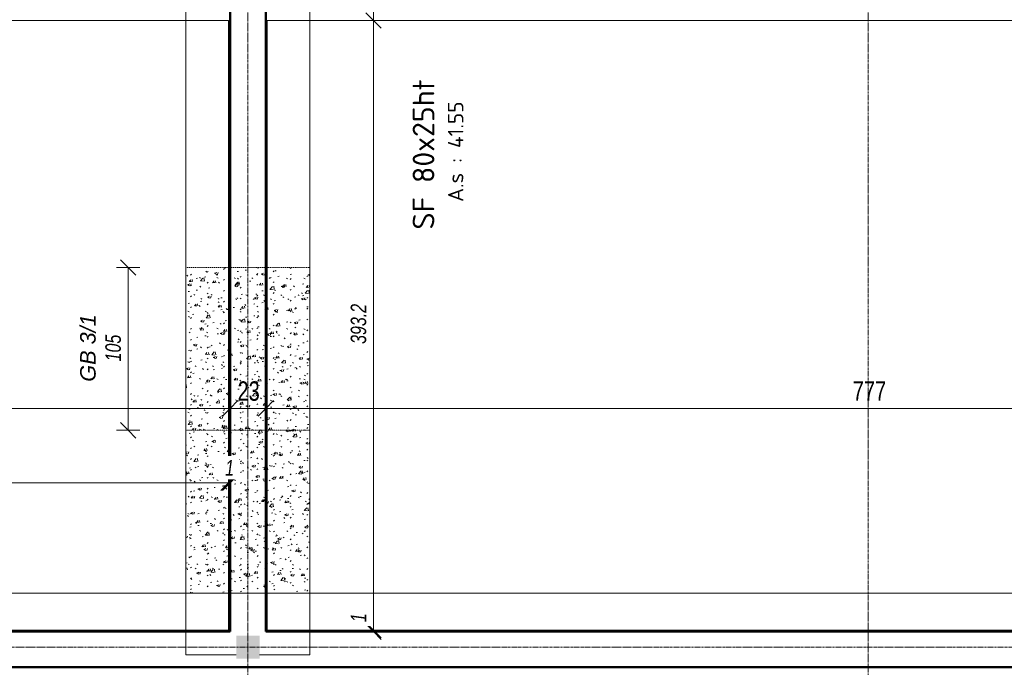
# Model space of a CAD drawing. Header units: millimetres. Extents: x 3690 to 285311, y -2348 to 78336.
# Tile 26 of 46: x 93734 to 100082, y 53305 to 57482. Entities that reach past the tile are written whole.
import ezdxf

# ---------------------------------------------------------------- set-up
doc = ezdxf.new("R2010")
doc.units = ezdxf.units.MM
doc.linetypes.add('Ligne de quadrillage', pattern=[22.225, 12.7, -3.175, 3.175, -3.175])
doc.linetypes.add('tiret perso', pattern=[2.6, 1.3, -1.3])
for name, color, linetype, lineweight in [('A-ANNO-DIMS', 211, 'Continuous', 9), ('A-ANNO-DIMS-50', 211, 'Continuous', 9), ('A-DETL', 90, 'Continuous', 5), ('A-DETL-GENF', 92, 'Continuous', 5), ('A-DETL-WIDE', 214, 'Continuous', 50), ('A-FLOR', 192, 'Continuous', 5), ('A-WALL', 113, 'Continuous', 9), ('G-ANNO-TEXT', 231, 'Continuous', 9), ('S-FNDN', 32, 'Continuous', 9), ('S-FNDN-IDEN', 2, 'Continuous', 9), ('S-GRID', 1, 'Continuous', 9)]:
    doc.layers.add(name, color=color, linetype=linetype, lineweight=lineweight)
doc.styles.add('Arial Narrow_5', font='ARIALN.TTF', dxfattribs={"width": 0.9, "height": 125})
doc.styles.add('Arial Narrow_I', font='ARIALNI.TTF', dxfattribs={"width": 0.9, "height": 100})
doc.styles.add('Arial_I_1', font='ariali.ttf', dxfattribs={"height": 100})
doc.styles.add('ISOCPEUR', font='isocpeur.ttf', dxfattribs={"height": 100})
doc.styles.add('ISOCPEUR_B', font='txt', dxfattribs={"height": 140})
doc.dimstyles.new('AB6_1_50_-_GB', dxfattribs={"dimscale": 304.8, "dimtxt": 127.928872, "dimasz": 0.328084, "dimexe": 0.246063, "dimexo": 0.0625, "dimgap": 0.04101, "dimtad": 1, "dimdec": 0, "dimlfac": 0.1, "dimdsep": 46, "dimtxsty": 'Arial Narrow_5', "dimblk1": 'OBLIQUE', "dimblk2": 'OBLIQUE', "dimsah": 1, "dimcen": 0.09, "dimazin": 0, "dimtfac": 1, "dimtdec": 4, "dimtix": 1, "dimtmove": 0, "dimatfit": 3, "dimfxl": 0.246063, "dimfxlon": 1, "dimtvp": 1, "dimtolj": 1, "dimtzin": 0, "dimarcsym": 2})
doc.dimstyles.new('AB6_1_50_-_GB_1', dxfattribs={"dimscale": 304.8, "dimtxt": 127.928872, "dimasz": 0.328084, "dimexe": 0.246063, "dimexo": 0.0625, "dimgap": 0.04101, "dimtad": 1, "dimdec": 0, "dimlfac": 0.1, "dimdsep": 46, "dimtxsty": 'Arial Narrow_5', "dimblk1": 'OBLIQUE', "dimblk2": 'OBLIQUE', "dimsah": 1, "dimcen": 0.09, "dimazin": 0, "dimtfac": 1, "dimtdec": 4, "dimtix": 1, "dimtmove": 2, "dimatfit": 3, "dimfxl": 0.246063, "dimfxlon": 1, "dimtvp": 1, "dimtolj": 1, "dimtzin": 0, "dimarcsym": 2})
doc.dimstyles.new('AB6_1_50_-_GB_Italique', dxfattribs={"dimscale": 304.8, "dimtxt": 102.343097, "dimasz": 0.328084, "dimexe": 0.246063, "dimexo": 0.0625, "dimgap": 0.057415, "dimtad": 1, "dimdec": 1, "dimlfac": 0.1, "dimrnd": 0.1, "dimdsep": 46, "dimtxsty": 'Arial Narrow_I', "dimblk1": 'OBLIQUE', "dimblk2": 'OBLIQUE', "dimsah": 1, "dimcen": 0.09, "dimazin": 0, "dimtfac": 1, "dimtdec": 4, "dimtix": 1, "dimtmove": 0, "dimatfit": 3, "dimfxl": 0.246063, "dimfxlon": 1, "dimtvp": 1, "dimtfill": 1, "dimtolj": 1, "dimtzin": 0, "dimarcsym": 2})
doc.dimstyles.new('AB6_1_50_-_GB_Italique_2', dxfattribs={"dimscale": 304.8, "dimtxt": 102.343097, "dimasz": 0.328084, "dimexe": 0.246063, "dimexo": 0.0625, "dimgap": 0.057415, "dimtad": 1, "dimdec": 1, "dimlfac": 0.1, "dimrnd": 0.1, "dimdsep": 46, "dimtxsty": 'Arial Narrow_I', "dimblk1": 'OBLIQUE', "dimblk2": 'OBLIQUE', "dimsah": 1, "dimcen": 0.09, "dimazin": 0, "dimtfac": 1, "dimtdec": 4, "dimtix": 1, "dimtmove": 2, "dimatfit": 3, "dimfxl": 0.246063, "dimfxlon": 1, "dimtvp": 1, "dimtfill": 1, "dimtolj": 1, "dimtzin": 0, "dimarcsym": 2})

# ---------------------------------------------------------------- blocks, each defined once
blk = doc.blocks.new('DIMBLOCK25-Fondations variante')
at = {"layer": 'A-ANNO-DIMS-50'}
for p, q in [((87065.5, 54975.3), (87065.5, 55050.3)), ((95090.5, 54975.3), (95090.5, 55050.3)), ((87065.5, 54975.3), (95090.5, 54975.3)), ((87065.5, 54975.3), (87065.5, 54900.3)), ((95090.5, 54975.3), (95090.5, 54900.3))]:
    blk.add_line(p, q, dxfattribs=at)
at = {"layer": 'A-ANNO-DIMS-50', "lineweight": 18}
for p, q in [((87065.5, 54975.3), (87115.5, 55025.3)), ((95090.5, 54975.3), (95140.5, 55025.3)), ((87065.5, 54975.3), (87015.5, 54925.3)), ((95090.5, 54975.3), (95040.5, 54925.3))]:
    blk.add_line(p, q, dxfattribs=at)
at = {"layer": 'A-ANNO-DIMS-50', "color": 0, "insert": (91486.8, 55149.4), "char_height": 125, "width": 241.237, "attachment_point": 1, "line_spacing_factor": 0.974696, "style": 'Arial Narrow_5'}
blk.add_mtext('803', dxfattribs=at)
blk = doc.blocks.new('_Oblique')
at = {"color": 0, "linetype": 'ByBlock', "lineweight": -2}
blk.add_line((-0.5, -0.5), (0.5, 0.5), dxfattribs=at)
blk = doc.blocks.new('DIMBLOCK26-Fondations variante')
at = {"layer": 'A-ANNO-DIMS-50'}
for p, q in [((95090.5, 54975.3), (95090.5, 55050.3)), ((95320.5, 54975.3), (95320.5, 55050.3)), ((95090.5, 54975.3), (95320.5, 54975.3)), ((95090.5, 54975.3), (95090.5, 54900.3)), ((95320.5, 54975.3), (95320.5, 54900.3))]:
    blk.add_line(p, q, dxfattribs=at)
at = {"layer": 'A-ANNO-DIMS-50', "lineweight": 18}
for p, q in [((95090.5, 54975.3), (95140.5, 55025.3)), ((95320.5, 54975.3), (95370.5, 55025.3)), ((95090.5, 54975.3), (95040.5, 54925.3)), ((95320.5, 54975.3), (95270.5, 54925.3))]:
    blk.add_line(p, q, dxfattribs=at)
at = {"layer": 'A-ANNO-DIMS-50', "color": 0, "insert": (95138.4, 55149.4), "char_height": 125, "width": 160.825, "attachment_point": 1, "line_spacing_factor": 0.974696, "style": 'Arial Narrow_5'}
blk.add_mtext('23', dxfattribs=at)
blk = doc.blocks.new('DIMBLOCK27-Fondations variante')
at = {"layer": 'A-ANNO-DIMS-50'}
for p, q in [((95320.5, 54975.3), (95320.5, 55050.3)), ((103090.5, 54975.3), (103090.5, 55050.3)), ((95320.5, 54975.3), (103090.5, 54975.3)), ((95320.5, 54975.3), (95320.5, 54900.3)), ((103090.5, 54975.3), (103090.5, 54900.3))]:
    blk.add_line(p, q, dxfattribs=at)
at = {"layer": 'A-ANNO-DIMS-50', "lineweight": 18}
for p, q in [((95320.5, 54975.3), (95370.5, 55025.3)), ((103090.5, 54975.3), (103140.5, 55025.3)), ((95320.5, 54975.3), (95270.5, 54925.3)), ((103090.5, 54975.3), (103040.5, 54925.3))]:
    blk.add_line(p, q, dxfattribs=at)
at = {"layer": 'A-ANNO-DIMS-50', "color": 0, "insert": (99104.9, 55149.4), "char_height": 125, "width": 241.237, "attachment_point": 1, "line_spacing_factor": 0.974696, "style": 'Arial Narrow_5'}
blk.add_mtext('777', dxfattribs=at)
blk = doc.blocks.new('DIMBLOCK175-Fondations variante')
at = {"layer": 'A-ANNO-DIMS-50', "lineweight": 18}
for p, q in [((94432.9, 55883.7), (94382.9, 55933.7)), ((94432.9, 55883.7), (94482.9, 55833.7)), ((94432.9, 54833.7), (94382.9, 54883.7)), ((94432.9, 54833.7), (94482.9, 54783.7))]:
    blk.add_line(p, q, dxfattribs=at)
at = {"layer": 'A-ANNO-DIMS-50'}
for p, q in [((94432.9, 55883.7), (94357.9, 55883.7)), ((94432.9, 55883.7), (94432.9, 54833.7)), ((94432.9, 55883.7), (94507.9, 55883.7)), ((94432.9, 54833.7), (94357.9, 54833.7)), ((94432.9, 54833.7), (94507.9, 54833.7))]:
    blk.add_line(p, q, dxfattribs=at)
at = {"layer": 'A-ANNO-DIMS-50', "color": 0, "insert": (94286.2, 55278.3), "char_height": 100, "width": 192.99, "attachment_point": 1, "rotation": 90, "line_spacing_factor": 0.974696, "style": 'Arial Narrow_I', "bg_fill": 3, "box_fill_scale": 1.25, "bg_fill_color": 256, "bg_fill_true_color": 13158600, "bg_fill_transparency": 0}
blk.add_mtext('105', dxfattribs=at)
blk = doc.blocks.new('DIMBLOCK180-Fondations variante')
at = {"layer": 'A-ANNO-DIMS-50'}
for p, q in [((91330.5, 54495.3), (91330.5, 54570.3)), ((95080.5, 54495.3), (95080.5, 54570.3)), ((91330.5, 54495.3), (95080.5, 54495.3)), ((91330.5, 54495.3), (91330.5, 54420.3)), ((95080.5, 54495.3), (95080.5, 54420.3))]:
    blk.add_line(p, q, dxfattribs=at)
at = {"layer": 'A-ANNO-DIMS-50', "lineweight": 18}
for p, q in [((91330.5, 54495.3), (91380.5, 54545.3)), ((95080.5, 54495.3), (95130.5, 54545.3)), ((91330.5, 54495.3), (91280.5, 54445.3)), ((95080.5, 54495.3), (95030.5, 54445.3))]:
    blk.add_line(p, q, dxfattribs=at)
at = {"layer": 'A-ANNO-DIMS-50', "color": 0, "insert": (93125, 54642.1), "char_height": 100, "width": 192.99, "attachment_point": 1, "line_spacing_factor": 0.974696, "style": 'Arial Narrow_I', "bg_fill": 3, "box_fill_scale": 1.25, "bg_fill_color": 256, "bg_fill_true_color": 13158600, "bg_fill_transparency": 0}
blk.add_mtext('375', dxfattribs=at)
blk = doc.blocks.new('DIMBLOCK181-Fondations variante')
at = {"layer": 'A-ANNO-DIMS-50'}
for p, q in [((95080.5, 54495.3), (95080.5, 54570.3)), ((95090.5, 54495.3), (95090.5, 54570.3)), ((95080.5, 54495.3), (95090.5, 54495.3)), ((95080.5, 54495.3), (95080.5, 54420.3)), ((95090.5, 54495.3), (95090.5, 54420.3))]:
    blk.add_line(p, q, dxfattribs=at)
at = {"layer": 'A-ANNO-DIMS-50', "lineweight": 18}
for p, q in [((95080.5, 54495.3), (95130.5, 54545.3)), ((95090.5, 54495.3), (95140.5, 54545.3)), ((95080.5, 54495.3), (95030.5, 54445.3)), ((95090.5, 54495.3), (95040.5, 54445.3))]:
    blk.add_line(p, q, dxfattribs=at)
at = {"layer": 'A-ANNO-DIMS-50', "color": 0, "insert": (95058.7, 54642.1), "char_height": 100, "width": 64.33, "attachment_point": 1, "line_spacing_factor": 0.974696, "style": 'Arial Narrow_I', "bg_fill": 3, "box_fill_scale": 1.25, "bg_fill_color": 256, "bg_fill_true_color": 13158600, "bg_fill_transparency": 0}
blk.add_mtext('\\fArial Narrow|b0|i1|c0|p34|;\\W.9;1', dxfattribs=at)
blk = doc.blocks.new('DIMBLOCK183-Fondations variante')
at = {"layer": 'A-ANNO-DIMS-50', "lineweight": 18}
for p, q in [((96014.7, 61628.6), (95964.7, 61678.6)), ((96014.7, 61628.6), (96064.7, 61578.6)), ((96014.7, 57477), (95964.7, 57527)), ((96014.7, 57477), (96064.7, 57427))]:
    blk.add_line(p, q, dxfattribs=at)
at = {"layer": 'A-ANNO-DIMS-50'}
for p, q in [((96014.7, 61628.6), (95939.7, 61628.6)), ((96014.7, 61628.6), (96014.7, 57477)), ((96014.7, 61628.6), (96089.7, 61628.6)), ((96014.7, 57477), (95939.7, 57477)), ((96014.7, 57477), (96089.7, 57477))]:
    blk.add_line(p, q, dxfattribs=at)
at = {"layer": 'A-ANNO-DIMS-50', "color": 0, "insert": (95868, 59432.6), "char_height": 100, "width": 288.51, "attachment_point": 1, "rotation": 90, "line_spacing_factor": 0.974696, "style": 'Arial Narrow_I', "bg_fill": 3, "box_fill_scale": 1.25, "bg_fill_color": 256, "bg_fill_true_color": 13158600, "bg_fill_transparency": 0}
blk.add_mtext('415.2', dxfattribs=at)
blk = doc.blocks.new('DIMBLOCK184-Fondations variante')
at = {"layer": 'A-ANNO-DIMS-50', "lineweight": 18}
for p, q in [((96014.7, 57477), (95964.7, 57527)), ((96014.7, 57477), (96064.7, 57427)), ((96014.7, 53545.4), (95964.7, 53595.4)), ((96014.7, 53545.4), (96064.7, 53495.4))]:
    blk.add_line(p, q, dxfattribs=at)
at = {"layer": 'A-ANNO-DIMS-50'}
for p, q in [((96014.7, 57477), (95939.7, 57477)), ((96014.7, 57477), (96014.7, 53545.4)), ((96014.7, 57477), (96089.7, 57477)), ((96014.7, 53545.4), (95939.7, 53545.4)), ((96014.7, 53545.4), (96089.7, 53545.4))]:
    blk.add_line(p, q, dxfattribs=at)
at = {"layer": 'A-ANNO-DIMS-50', "color": 0, "insert": (95868, 55391), "char_height": 100, "width": 288.51, "attachment_point": 1, "rotation": 90, "line_spacing_factor": 0.974696, "style": 'Arial Narrow_I', "bg_fill": 3, "box_fill_scale": 1.25, "bg_fill_color": 256, "bg_fill_true_color": 13158600, "bg_fill_transparency": 0}
blk.add_mtext('393.2', dxfattribs=at)
blk = doc.blocks.new('DIMBLOCK185-Fondations variante')
at = {"layer": 'A-ANNO-DIMS-50', "lineweight": 18}
for p, q in [((96014.7, 53545.4), (95964.7, 53595.4)), ((96014.7, 53535.4), (95964.7, 53585.4)), ((96014.7, 53545.4), (96064.7, 53495.4)), ((96014.7, 53535.4), (96064.7, 53485.4))]:
    blk.add_line(p, q, dxfattribs=at)
at = {"layer": 'A-ANNO-DIMS-50'}
for p, q in [((96014.7, 53545.4), (95939.7, 53545.4)), ((96014.7, 53535.4), (95939.7, 53535.4)), ((96014.7, 53545.4), (96014.7, 53535.4)), ((96014.7, 53545.4), (96089.7, 53545.4)), ((96014.7, 53535.4), (96089.7, 53535.4))]:
    blk.add_line(p, q, dxfattribs=at)
at = {"layer": 'A-ANNO-DIMS-50', "color": 0, "insert": (95868, 53596.9), "char_height": 100, "width": 64.33, "attachment_point": 1, "rotation": 90, "line_spacing_factor": 0.974696, "style": 'Arial Narrow_I', "bg_fill": 3, "box_fill_scale": 1.25, "bg_fill_color": 256, "bg_fill_true_color": 13158600, "bg_fill_transparency": 0}
blk.add_mtext('\\fArial Narrow|b0|i1|c0|p34|;\\W.9;1', dxfattribs=at)

msp = doc.modelspace()

# ---------------------------------------------------------------- hatches: boundary and pattern name
at = {"layer": 'A-DETL-GENF'}
h = msp.add_hatch(dxfattribs=at)
h.set_pattern_fill('FP_21', color=9, style=0, pattern_type=2)
h.set_pattern_definition([(52.114, (338070.62, -835877.42), (151.008547, -7.612692), [15.75, -173.25]), (357.114, (338070.62, -835877.42), (-34.944706, 156.77827), [12.6, -138.6]), (102.565, (338083.2, -835878.05), (116.064576, 149.164008), [13.385, -147.24]), (48.298, (338069.07, -835835.45), (225.250325, -26.469098), [23.625, -259.875]), (98.749, (338087.84, -835837.65), (188.602237, 211.66344), [20.078, -220.86]), (353.298, (338069.07, -835835.45), (188.60032, 211.665725), [18.9, -207.9]), (23.114, (338090.45, -835845.17), (128.384345, -79.868607), [15.75, -173.25]), (328.114, (338090.45, -835845.17), (45.444285, 154.062896), [12.6, -138.6]), (73.565, (338101.15, -835851.82), (173.828512, 74.192558), [13.385, -147.24]), (39.614, (338070.623, -835877.42), (-0.0269162, 69.9543266), [8.382, -128.538, 8.382, -271.443]), (39.614, (338070.623, -835877.42), (-0.0269162, 69.9543266), [-145.302, -132.318, 8.382, -130.743]), (9.614, (338070.62, -835877.42), (52.1517107, 84.8079455), [8.382, -71.838, 8.382, -125.388, -53.025]), (9.614, (338070.62, -835877.42), (52.1517107, 84.8079455), [-213.99, 8.382, -44.643]), (329.614, (338023.824, -835879.146), (112.200791, -0.5978647), [8.382, -44.118, 8.382, -155.418, -217.35]), (329.614, (338023.824, -835879.146), (112.200791, -0.5978647), [-216.3, 8.382, -208.968]), (319.614, (338002.84, -835879.92), (121.609981, 25.525625), [8.382, -59.868, 8.382, -100.398, -154.35]), (319.614, (338002.84, -835879.92), (121.609981, 25.525625), [-177.03, 8.382, -145.968])])
h.paths.add_polyline_path([(94805.46, 53783.73), (95605.46, 53783.73), (95605.46, 55883.73), (94805.46, 55883.73), (94805.46, 54779.03)])
msp.add_hatch(color=8, dxfattribs=at).paths.add_polyline_path([(95130.46, 53360.4), (95280.46, 53360.4), (95280.46, 53510.4), (95130.46, 53510.4)])

# ---------------------------------------------------------------- linework, layer by layer
at = {"layer": 'A-DETL', "linetype": 'tiret perso'}
for p, q in [((95605.46, 55883.73), (94805.46, 55883.73)), ((94805.46, 55883.73), (94805.46, 53783.73)), ((95605.46, 53783.73), (95605.46, 55883.73)), ((94805.46, 54833.73), (95605.46, 54833.73)), ((94805.46, 53783.73), (95605.46, 53783.73))]:
    msp.add_line(p, q, dxfattribs=at)
at = {"layer": 'A-DETL-WIDE'}
msp.add_line((101205.46, 53305.4), (75305.46, 53305.4), dxfattribs=at)
at = {"layer": 'A-FLOR', "color": 7}
for p, q in [((95080.46, 57476.98), (91330.46, 57476.98)), ((95080.46, 53545.4), (95080.46, 57476.98)), ((103080.46, 57476.98), (95330.46, 57476.98)), ((95330.46, 57476.98), (95330.46, 53545.4)), ((91330.46, 53545.4), (95080.46, 53545.4)), ((95330.46, 53545.4), (103080.46, 53545.4))]:
    msp.add_line(p, q, dxfattribs=at)
at = {"layer": 'A-WALL', "lineweight": 50}
for p, q in [((95090.46, 61638.56), (95090.46, 53535.4)), ((95320.46, 53535.4), (95320.46, 61638.56)), ((95090.46, 53535.4), (87065.46, 53535.4)), ((103090.46, 53535.4), (95320.46, 53535.4)), ((75305.46, 53305.4), (107105.46, 53305.4))]:
    msp.add_line(p, q, dxfattribs=at)
at = {"layer": 'S-FNDN'}
for p, q in [((94805.46, 61138.56), (94805.46, 53385.4)), ((95605.46, 53385.4), (95605.46, 61138.56)), ((107335.46, 53783.73), (74655.46, 53783.73)), ((95130.46, 53385.4), (94805.46, 53385.4)), ((95605.46, 53385.4), (95280.46, 53385.4))]:
    msp.add_line(p, q, dxfattribs=at)
at = {"layer": 'S-GRID', "linetype": 'Ligne de quadrillage'}
for p, q in [((95205.46, 47292.72), (95205.46, 65870.79)), ((99205.46, 47292.72), (99205.46, 65870.79)), ((60593.04, 53435.4), (110150.38, 53435.4))]:
    msp.add_line(p, q, dxfattribs=at)

# ---------------------------------------------------------------- texts
at = {"layer": 'G-ANNO-TEXT', "color": 7, "insert": (94123.62, 55147.24), "char_height": 100, "width": 537.1306, "attachment_point": 1, "rotation": 90, "style": 'Arial_I_1'}
msp.add_mtext('GB 3/1', dxfattribs=at)
at = {"layer": 'S-FNDN-IDEN', "insert": (96267.51, 56128.2), "char_height": 140, "width": 1230.5903, "attachment_point": 1, "rotation": 90, "style": 'ISOCPEUR_B', "bg_fill": 3, "box_fill_scale": 1.25, "bg_fill_color": 256, "bg_fill_true_color": 13158600, "bg_fill_transparency": 0}
msp.add_mtext('SF 80x25ht', dxfattribs=at)
at = {"layer": 'S-FNDN-IDEN', "insert": (96494.53, 56306.7), "char_height": 100, "width": 797.6791, "attachment_point": 1, "rotation": 90, "style": 'ISOCPEUR'}
msp.add_mtext('A.s : 41.55', dxfattribs=at)

# ---------------------------------------------------------------- dimensions: what is measured, and where the dimension line sits
at = {"layer": 'A-ANNO-DIMS'}
dim = msp.add_linear_dim(base=(95090.45778033, 54975.32293749), p1=(87065.45778011, 55050.32293749), p2=(95090.45778033, 55050.32293749), dimstyle='AB6_1_50_-_GB_1', override={"dimpost": '<>', "dimfxl": 8025}, dxfattribs=at)
dim.commit()
dim.dimension.update_dxf_attribs({"geometry": 'DIMBLOCK25-Fondations variante', "text_midpoint": (91607.44618778, 55066.04071036), "dimtype": 160, "text_rotation": 360})
for base, p1, p2, override, picture, middle in [((95320.46, 54975.32), (95090.46, 55050.32), (95320.46, 55050.32), {"dimpost": '<>', "dimfxl": 230}, 'DIMBLOCK26-Fondations variante', (95205.46, 55051.64)), ((103090.46, 54975.32), (95320.46, 55050.32), (103090.46, 55050.32), {"dimpost": '<>', "dimfxl": 7770}, 'DIMBLOCK27-Fondations variante', (99205.46, 55050.32))]:
    dim = msp.add_linear_dim(base=base, p1=p1, p2=p2, dimstyle='AB6_1_50_-_GB', override=override, dxfattribs=at)
    dim.commit()
    dim.dimension.update_dxf_attribs({"geometry": picture, "text_midpoint": middle})

# ---------------------------------------------------------------- next in the draw order: dimensions: what is measured, and where the dimension line sits
for base, p1, p2, override, picture, middle in [((96014.72, 57476.98), (95939.72, 61628.56), (95939.72, 57476.98), {"dimpost": '<>', "dimfxl": 4151.581523}, 'DIMBLOCK183-Fondations variante', (95946.16, 59552.77)), ((94432.91, 54833.73), (94507.91, 55883.73), (94507.91, 54833.73), {"dimpost": '<>', "dimfxl": 1050}, 'DIMBLOCK175-Fondations variante', (94364.35, 55358.73))]:
    dim = msp.add_linear_dim(base=base, p1=p1, p2=p2, angle=90, dimstyle='AB6_1_50_-_GB_Italique', override=override, dxfattribs=at)
    dim.commit()
    dim.dimension.update_dxf_attribs({"geometry": picture, "text_midpoint": middle})
dim = msp.add_linear_dim(base=(95080.46, 54495.32), p1=(91330.46, 54570.32), p2=(95080.46, 54570.32), dimstyle='AB6_1_50_-_GB_Italique', override={"dimpost": '<>', "dimfxl": 3750}, dxfattribs=at)
dim.commit()
dim.dimension.update_dxf_attribs({"geometry": 'DIMBLOCK180-Fondations variante', "text_midpoint": (93205.46, 54563.88)})

# ---------------------------------------------------------------- next in the draw order: dimensions: what is measured, and where the dimension line sits
dim = msp.add_linear_dim(base=(96014.72, 53545.4), p1=(95939.72, 57476.98), p2=(95939.72, 53545.4), angle=90, dimstyle='AB6_1_50_-_GB_Italique', override={"dimpost": '<>', "dimfxl": 3931.581523}, dxfattribs=at)
dim.commit()
dim.dimension.update_dxf_attribs({"geometry": 'DIMBLOCK184-Fondations variante', "text_midpoint": (95946.16, 55511.19)})
dim = msp.add_linear_dim(base=(95090.46, 54495.32), p1=(95080.46, 54570.32), p2=(95090.46, 54570.32), dimstyle='AB6_1_50_-_GB_Italique', override={"dimpost": '<>', "dimfxl": 10}, dxfattribs=at)
dim.commit()
dim.dimension.update_dxf_attribs({"geometry": 'DIMBLOCK181-Fondations variante', "text_midpoint": (95085.46, 54563.03)})

# ---------------------------------------------------------------- next in the draw order: dimensions: what is measured, and where the dimension line sits
dim = msp.add_linear_dim(base=(96014.72, 53535.4), p1=(95939.72, 53545.4), p2=(96089.72, 53535.4), angle=90, dimstyle='AB6_1_50_-_GB_Italique_2', override={"dimpost": '<>', "dimfxl": 150.332964}, dxfattribs=at)
dim.commit()
dim.dimension.update_dxf_attribs({"geometry": 'DIMBLOCK185-Fondations variante', "text_midpoint": (95934.64, 53629.06), "dimtype": 160, "text_rotation": 90})

doc.saveas('drawing.dxf')
